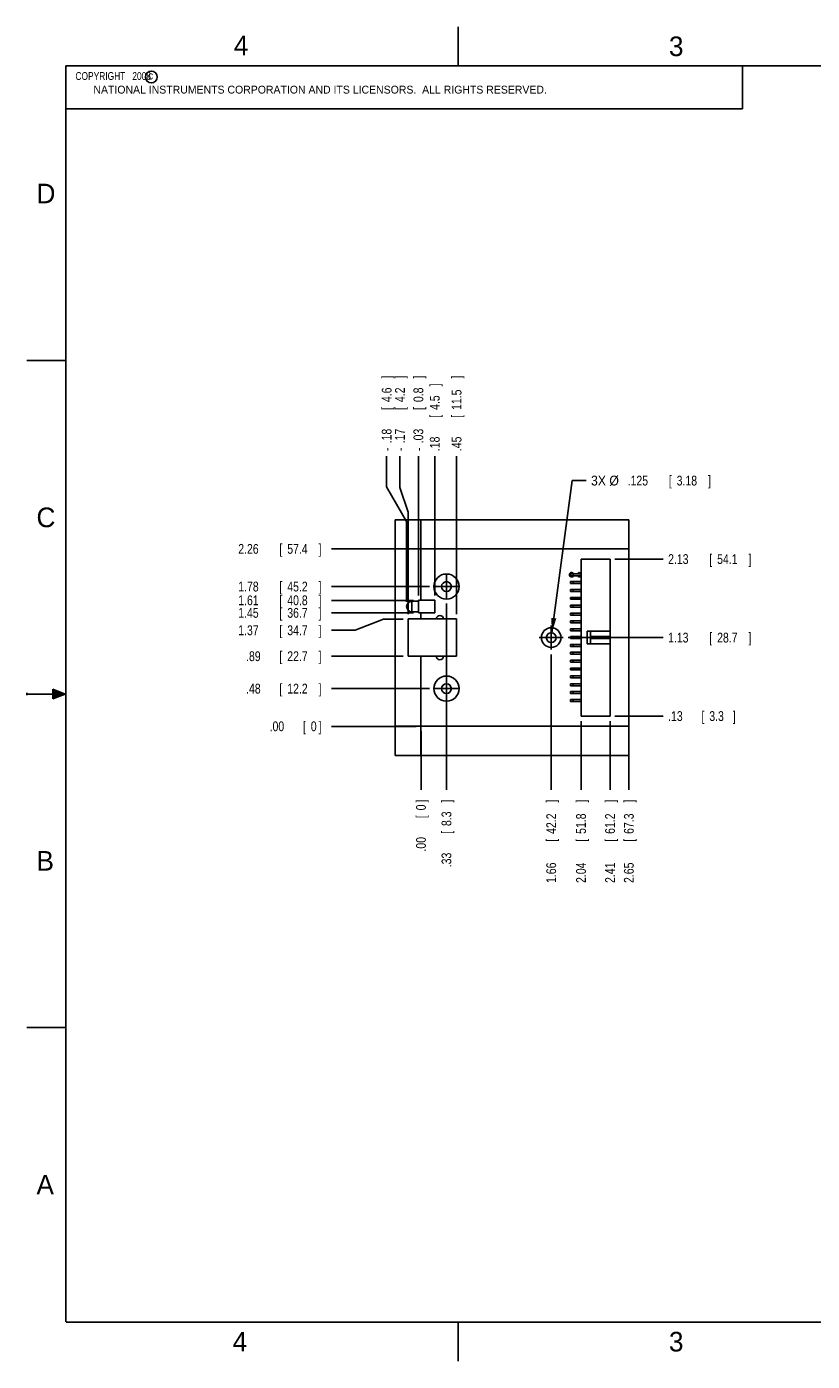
# Model space of a CAD drawing. Header units: inches. Extents: x 0 to 22, y 0 to 17.
# Tile 1 of 8: x 0 to 10, y 0 to 17. Entities that reach past the tile are written whole.
import ezdxf

# ---------------------------------------------------------------- set-up
doc = ezdxf.new("R2010")
doc.units = ezdxf.units.IN
doc.header["$LTSCALE"] = 1.21
doc.header["$MEASUREMENT"] = 0
doc.linetypes.add('CENTER', pattern=[0.6, 0.375, -0.075, 0.075, -0.075])
doc.layers.get('0').update_dxf_attribs({"linetype": 'CONTINUOUS'})
for name, color, linetype in [('03___PRT_ALL_CURVES', 7, 'CONTINUOUS'), ('COSMETIC', 7, 'CONTINUOUS'), ('DEFAULT_1', 7, 'CENTER'), ('DIMENSIONS', 7, 'CONTINUOUS')]:
    doc.layers.add(name, color=color, linetype=linetype)
doc.styles.get("Standard").update_dxf_attribs({"font": 'txt', "width": 0.8})
doc.dimstyles.new('DIMSTYLE_1', dxfattribs={"dimtxt": 0.125, "dimasz": 0.1875, "dimexe": 0.18, "dimexo": 0.0625, "dimgap": 0.09, "dimtad": 0, "dimtih": 1, "dimtoh": 1, "dimzin": 4, "dimdsep": 46, "dimtxsty": 'STANDARD', "dimblk": '_FILLED', "dimblk1": '_FILLED', "dimblk2": '_FILLED', "dimcen": 0.09, "dimadec": 0, "dimazin": 0, "dimtp": 0.01, "dimtm": 0.01, "dimtfac": 1, "dimtofl": 0, "dimtmove": 0, "dimatfit": 3, "dimldrblk": '_FILLED', "dimfxl": 1, "dimtolj": 1, "dimtzin": 4, "dimarcsym": 0})
doc.dimstyles.new('DIMSTYLE_3', dxfattribs={"dimtxt": 0.125, "dimasz": 0.1875, "dimexe": 0.18, "dimexo": 0.0625, "dimgap": 0.09, "dimtad": 0, "dimtih": 1, "dimtoh": 1, "dimdec": 3, "dimzin": 4, "dimdsep": 46, "dimtxsty": 'STANDARD', "dimblk": '_FILLED', "dimblk1": '_FILLED', "dimblk2": '_FILLED', "dimcen": 0.09, "dimadec": 0, "dimazin": 0, "dimtp": 0.001, "dimtm": 0.001, "dimtfac": 1, "dimtdec": 3, "dimtofl": 0, "dimtmove": 0, "dimatfit": 3, "dimldrblk": '_FILLED', "dimfxl": 1, "dimtolj": 1, "dimtzin": 4, "dimarcsym": 0})

# ---------------------------------------------------------------- blocks, each defined once
blk = doc.blocks.new('*D0')
at = {"layer": 'DIMENSIONS', "color": 2, "linetype": 'CONTINUOUS'}
blk.add_line((4.964, 10.348), (3.884, 10.348), dxfattribs=at)
at = {"layer": 'DIMENSIONS', "color": 2, "linetype": 'CONTINUOUS', "width": 0.8}
for s, p in [('2.26', (2.697, 10.286)), ('[', (3.222, 10.286)), ('57.4', (3.322, 10.286)), (']', (3.722, 10.286))]:
    blk.add_text(s, height=0.125, dxfattribs=at).set_placement(p)
blk = doc.blocks.new('_FILLED')
at = {"color": 0, "linetype": 'BYBLOCK'}
blk.add_solid([(0, 0), (-1, 0.174), (-1, -0.174)], dxfattribs=at)
blk = doc.blocks.new('*D1')
at = {"layer": 'DIMENSIONS', "color": 2, "linetype": 'CONTINUOUS'}
blk.add_line((7.677, 8.026), (7.677, 7.281), dxfattribs=at)
at = {"layer": 'DIMENSIONS', "color": 2, "linetype": 'CONTINUOUS', "width": 0.8}
for s, p in [(']', (7.739, 7.118)), ('67.3', (7.739, 6.718)), ('[', (7.739, 6.618)), ('2.65', (7.739, 6.093))]:
    blk.add_text(s, height=0.125, rotation=90, dxfattribs=at).set_placement(p)
blk = doc.blocks.new('*D2')
at = {"layer": 'DIMENSIONS', "color": 2, "linetype": 'CONTINUOUS'}
blk.add_line((5.027, 8.026), (5.027, 7.281), dxfattribs=at)
at = {"layer": 'DIMENSIONS', "color": 2, "linetype": 'CONTINUOUS', "width": 0.8}
for s, p in [(']', (5.089, 7.118)), ('0', (5.089, 7.018)), ('[', (5.089, 6.918)), ('.00', (5.089, 6.493))]:
    blk.add_text(s, height=0.125, rotation=90, dxfattribs=at).set_placement(p)
blk = doc.blocks.new('*D3')
at = {"layer": 'DIMENSIONS', "color": 2, "linetype": 'CONTINUOUS'}
blk.add_line((4.964, 8.088), (3.884, 8.088), dxfattribs=at)
at = {"layer": 'DIMENSIONS', "color": 2, "linetype": 'CONTINUOUS', "width": 0.8}
for s, p in [('[', (3.522, 8.026)), (']', (3.722, 8.026)), ('.00', (3.097, 8.026)), ('0', (3.622, 8.026))]:
    blk.add_text(s, height=0.125, dxfattribs=at).set_placement(p)
blk = doc.blocks.new('*D4')
at = {"layer": 'DIMENSIONS', "color": 2, "linetype": 'CONTINUOUS'}
blk.add_line((5.137, 8.568), (3.884, 8.568), dxfattribs=at)
at = {"layer": 'DIMENSIONS', "color": 2, "linetype": 'CONTINUOUS', "width": 0.8}
for s, p in [('.48', (2.797, 8.506)), ('[', (3.222, 8.506)), ('12.2', (3.322, 8.506)), (']', (3.722, 8.506))]:
    blk.add_text(s, height=0.125, dxfattribs=at).set_placement(p)
blk = doc.blocks.new('*D5')
at = {"layer": 'DIMENSIONS', "color": 2, "linetype": 'CONTINUOUS'}
blk.add_line((4.799, 8.981), (3.884, 8.981), dxfattribs=at)
at = {"layer": 'DIMENSIONS', "color": 2, "linetype": 'CONTINUOUS', "width": 0.8}
for s, p in [('.89', (2.797, 8.919)), ('[', (3.222, 8.919)), ('22.7', (3.322, 8.919)), (']', (3.722, 8.919))]:
    blk.add_text(s, height=0.125, dxfattribs=at).set_placement(p)
blk = doc.blocks.new('*D6')
at = {"layer": 'DIMENSIONS', "color": 2, "linetype": 'CONTINUOUS'}
for p, q in [((4.55, 9.455), (4.187, 9.312)), ((4.799, 9.455), (4.55, 9.455)), ((4.187, 9.312), (3.884, 9.312))]:
    blk.add_line(p, q, dxfattribs=at)
at = {"layer": 'DIMENSIONS', "color": 2, "linetype": 'CONTINUOUS', "width": 0.8}
for s, p in [('1.37', (2.697, 9.249)), ('[', (3.222, 9.249)), ('34.7', (3.322, 9.249)), (']', (3.722, 9.249))]:
    blk.add_text(s, height=0.125, dxfattribs=at).set_placement(p)
blk = doc.blocks.new('*D7')
at = {"layer": 'DIMENSIONS', "color": 2, "linetype": 'CONTINUOUS'}
blk.add_line((4.931, 9.533), (3.884, 9.533), dxfattribs=at)
at = {"layer": 'DIMENSIONS', "color": 2, "linetype": 'CONTINUOUS', "width": 0.8}
for s, p in [('1.45', (2.697, 9.471)), ('[', (3.222, 9.471)), ('36.7', (3.322, 9.471)), (']', (3.722, 9.471))]:
    blk.add_text(s, height=0.125, dxfattribs=at).set_placement(p)
blk = doc.blocks.new('*D8')
at = {"layer": 'DIMENSIONS', "color": 2, "linetype": 'CONTINUOUS'}
blk.add_line((4.931, 9.693), (3.884, 9.693), dxfattribs=at)
at = {"layer": 'DIMENSIONS', "color": 2, "linetype": 'CONTINUOUS', "width": 0.8}
for s, p in [('1.61', (2.697, 9.631)), ('[', (3.222, 9.631)), ('40.8', (3.322, 9.631)), (']', (3.722, 9.631))]:
    blk.add_text(s, height=0.125, dxfattribs=at).set_placement(p)
blk = doc.blocks.new('*D9')
at = {"layer": 'DIMENSIONS', "color": 2, "linetype": 'CONTINUOUS'}
blk.add_line((5.137, 9.868), (3.884, 9.868), dxfattribs=at)
at = {"layer": 'DIMENSIONS', "color": 2, "linetype": 'CONTINUOUS', "width": 0.8}
for s, p in [('1.78', (2.697, 9.806)), ('[', (3.222, 9.806)), ('45.2', (3.322, 9.806)), (']', (3.722, 9.806))]:
    blk.add_text(s, height=0.125, dxfattribs=at).set_placement(p)
blk = doc.blocks.new('*D10')
at = {"layer": 'DIMENSIONS', "color": 2, "linetype": 'CONTINUOUS'}
blk.add_line((7.499, 8.218), (8.114, 8.218), dxfattribs=at)
at = {"layer": 'DIMENSIONS', "color": 2, "linetype": 'CONTINUOUS', "width": 0.8}
for s, p in [('.13', (8.177, 8.156)), ('[', (8.602, 8.156)), ('3.3', (8.702, 8.156)), (']', (9.002, 8.156))]:
    blk.add_text(s, height=0.125, dxfattribs=at).set_placement(p)
blk = doc.blocks.new('*D11')
at = {"layer": 'DIMENSIONS', "color": 2, "linetype": 'CONTINUOUS'}
blk.add_line((6.902, 9.218), (8.114, 9.218), dxfattribs=at)
at = {"layer": 'DIMENSIONS', "color": 2, "linetype": 'CONTINUOUS', "width": 0.8}
for s, p in [('1.13', (8.177, 9.156)), ('[', (8.702, 9.156)), ('28.7', (8.802, 9.156)), (']', (9.202, 9.156))]:
    blk.add_text(s, height=0.125, dxfattribs=at).set_placement(p)
blk = doc.blocks.new('*D12')
at = {"layer": 'DIMENSIONS', "color": 2, "linetype": 'CONTINUOUS'}
blk.add_line((7.499, 10.218), (8.114, 10.218), dxfattribs=at)
at = {"layer": 'DIMENSIONS', "color": 2, "linetype": 'CONTINUOUS', "width": 0.8}
for s, p in [('2.13', (8.177, 10.156)), ('[', (8.702, 10.156)), ('54.1', (8.802, 10.156)), (']', (9.202, 10.156))]:
    blk.add_text(s, height=0.125, dxfattribs=at).set_placement(p)
blk = doc.blocks.new('*D13')
at = {"layer": 'DIMENSIONS', "color": 2, "linetype": 'CONTINUOUS'}
blk.add_line((5.352, 9.653), (5.352, 7.281), dxfattribs=at)
at = {"layer": 'DIMENSIONS', "color": 2, "linetype": 'CONTINUOUS', "width": 0.8}
for s, p in [(']', (5.414, 7.118)), ('8.3', (5.414, 6.818)), ('[', (5.414, 6.718)), ('.33', (5.414, 6.293))]:
    blk.add_text(s, height=0.125, rotation=90, dxfattribs=at).set_placement(p)
blk = doc.blocks.new('*D14')
at = {"layer": 'DIMENSIONS', "color": 2, "linetype": 'CONTINUOUS'}
blk.add_line((6.687, 9.003), (6.687, 7.281), dxfattribs=at)
at = {"layer": 'DIMENSIONS', "color": 2, "linetype": 'CONTINUOUS', "width": 0.8}
for s, p in [(']', (6.749, 7.118)), ('42.2', (6.749, 6.718)), ('[', (6.749, 6.618)), ('1.66', (6.749, 6.093))]:
    blk.add_text(s, height=0.125, rotation=90, dxfattribs=at).set_placement(p)
blk = doc.blocks.new('*D15')
at = {"layer": 'DIMENSIONS', "color": 2, "linetype": 'CONTINUOUS'}
blk.add_line((7.067, 8.156), (7.067, 7.281), dxfattribs=at)
at = {"layer": 'DIMENSIONS', "color": 2, "linetype": 'CONTINUOUS', "width": 0.8}
for s, p in [(']', (7.129, 7.118)), ('51.8', (7.129, 6.718)), ('[', (7.129, 6.618)), ('2.04', (7.129, 6.093))]:
    blk.add_text(s, height=0.125, rotation=90, dxfattribs=at).set_placement(p)
blk = doc.blocks.new('*D16')
at = {"layer": 'DIMENSIONS', "color": 2, "linetype": 'CONTINUOUS'}
blk.add_line((7.437, 8.156), (7.437, 7.281), dxfattribs=at)
at = {"layer": 'DIMENSIONS', "color": 2, "linetype": 'CONTINUOUS', "width": 0.8}
for s, p in [(']', (7.499, 7.118)), ('61.2', (7.499, 6.718)), ('[', (7.499, 6.618)), ('2.41', (7.499, 6.093))]:
    blk.add_text(s, height=0.125, rotation=90, dxfattribs=at).set_placement(p)
blk = doc.blocks.new('*D17')
at = {"layer": 'DIMENSIONS', "color": 2, "linetype": 'CONTINUOUS'}
for p, q in [((4.758, 11.13), (4.758, 11.531)), ((4.862, 10.817), (4.758, 11.13)), ((4.862, 9.518), (4.862, 10.817))]:
    blk.add_line(p, q, dxfattribs=at)
at = {"layer": 'DIMENSIONS', "color": 2, "linetype": 'CONTINUOUS', "width": 0.8}
for s, p in [(']', (4.821, 12.518)), ('4.2', (4.821, 12.218)), ('[', (4.821, 12.118)), ('.17', (4.821, 11.693)), ('-', (4.821, 11.593))]:
    blk.add_text(s, height=0.125, rotation=90, dxfattribs=at).set_placement(p)
blk = doc.blocks.new('*D18')
at = {"layer": 'DIMENSIONS', "color": 2, "linetype": 'CONTINUOUS'}
blk.add_line((4.994, 9.756), (4.994, 11.531), dxfattribs=at)
at = {"layer": 'DIMENSIONS', "color": 2, "linetype": 'CONTINUOUS', "width": 0.8}
for s, p in [(']', (5.056, 12.518)), ('0.8', (5.056, 12.218)), ('[', (5.056, 12.118)), ('.03', (5.056, 11.693)), ('-', (5.056, 11.593))]:
    blk.add_text(s, height=0.125, rotation=90, dxfattribs=at).set_placement(p)
blk = doc.blocks.new('*D19')
at = {"layer": 'DIMENSIONS', "color": 2, "linetype": 'CONTINUOUS'}
for p, q in [((4.588, 11.138), (4.588, 11.531)), ((4.844, 10.696), (4.588, 11.138)), ((4.844, 9.676), (4.844, 10.696))]:
    blk.add_line(p, q, dxfattribs=at)
at = {"layer": 'DIMENSIONS', "color": 2, "linetype": 'CONTINUOUS', "width": 0.8}
for s, p in [(']', (4.651, 12.518)), ('4.6', (4.651, 12.218)), ('[', (4.651, 12.118)), ('.18', (4.651, 11.693)), ('-', (4.651, 11.593))]:
    blk.add_text(s, height=0.125, rotation=90, dxfattribs=at).set_placement(p)
blk = doc.blocks.new('*D20')
at = {"layer": 'DIMENSIONS', "color": 2, "linetype": 'CONTINUOUS'}
blk.add_line((5.203, 9.756), (5.203, 11.531), dxfattribs=at)
at = {"layer": 'DIMENSIONS', "color": 2, "linetype": 'CONTINUOUS', "width": 0.8}
for s, p in [(']', (5.265, 12.418)), ('4.5', (5.265, 12.118)), ('[', (5.265, 12.018)), ('.18', (5.265, 11.593))]:
    blk.add_text(s, height=0.125, rotation=90, dxfattribs=at).set_placement(p)
blk = doc.blocks.new('*D21')
at = {"layer": 'DIMENSIONS', "color": 2, "linetype": 'CONTINUOUS'}
blk.add_line((5.481, 9.518), (5.481, 11.531), dxfattribs=at)
at = {"layer": 'DIMENSIONS', "color": 2, "linetype": 'CONTINUOUS', "width": 0.8}
for s, p in [(']', (5.543, 12.518)), ('11.5', (5.543, 12.118)), ('[', (5.543, 12.018)), ('.45', (5.543, 11.593))]:
    blk.add_text(s, height=0.125, rotation=90, dxfattribs=at).set_placement(p)
blk = doc.blocks.new('*D26')
at = {"layer": 'DIMENSIONS', "color": 2, "linetype": 'CONTINUOUS'}
for p, q in [((6.695, 9.28), (6.953, 11.218)), ((6.953, 11.218), (7.132, 11.218))]:
    blk.add_line(p, q, dxfattribs=at)
at = {"layer": 'DIMENSIONS', "color": 2, "linetype": 'CONTINUOUS', "xscale": 0.1875, "yscale": 0.1875, "zscale": 0.1875, "rotation": 262.413037}
blk.add_blockref('_FILLED', (6.695, 9.28), dxfattribs=at)
at = {"layer": 'DIMENSIONS', "color": 2, "linetype": 'CONTINUOUS'}
for s, width, p in [('3X %%c', 0.933333, (7.194, 11.156)), ('.125', 0.8, (7.661, 11.156)), ('[', 0.8, (8.186, 11.156)), ('3.18', 0.8, (8.286, 11.156)), (']', 0.8, (8.686, 11.156))]:
    blk.add_text(s, height=0.125, dxfattribs=dict(at, width=width)).set_placement(p)

msp = doc.modelspace()

# ---------------------------------------------------------------- hatches: boundary and pattern name
at = {"linetype": 'CONTINUOUS'}
msp.add_hatch(color=2, dxfattribs=at).paths.add_polyline_path([(0.3337, 8.5625), (0.49, 8.5), (0.3337, 8.4375)])

# ---------------------------------------------------------------- linework, layer by layer
at = {"color": 2, "linetype": 'CONTINUOUS'}
for p, q in [((5.5, 16.5), (5.5, 17)), ((0.4999, 16.5), (9.1249, 16.5)), ((0.4999, 16.5), (0.4999, 15.9531)), ((9.1249, 16.5), (9.1249, 15.9531)), ((0.4999, 15.9531), (9.1249, 15.9531)), ((0, 12.75), (0.5, 12.75)), ((0, 8.515), (0, 8.485)), ((0.3337, 8.4375), (0.3337, 8.5625)), ((0.3337, 8.5625), (0.49, 8.5)), ((0.49, 8.5), (0, 8.5)), ((0.49, 8.5), (0.3337, 8.4375)), ((0, 4.25), (0.5, 4.25)), ((5.5, 0), (5.5, 0.5))]:
    msp.add_line(p, q, dxfattribs=at)
at = {"color": 7, "linetype": 'CONTINUOUS'}
for p, q in [((5.0267, 10.3485), (5.0267, 9.6935)), ((7.6767, 10.3485), (5.0267, 10.3485)), ((7.0667, 8.2185), (7.0667, 10.2185)), ((7.4367, 10.2185), (7.0667, 10.2185)), ((7.4367, 8.2185), (7.4367, 10.2185)), ((7.6767, 8.0885), (7.6767, 10.3485)), ((6.9342, 10.006), (6.9342, 10.031)), ((7.0667, 10.031), (6.9342, 10.031)), ((7.0667, 10.006), (6.9342, 10.006)), ((7.0667, 9.931), (6.9342, 9.931)), ((6.9342, 9.906), (6.9342, 9.931)), ((7.0667, 9.906), (6.9342, 9.906)), ((4.9937, 9.6935), (4.9937, 9.5335)), ((5.2027, 9.6935), (4.9937, 9.6935)), ((5.2027, 9.6935), (5.2027, 9.5335)), ((7.0667, 9.831), (6.9342, 9.831)), ((6.9342, 9.806), (6.9342, 9.831)), ((7.0667, 9.806), (6.9342, 9.806)), ((7.0667, 9.731), (6.9342, 9.731)), ((6.9342, 9.706), (6.9342, 9.731)), ((7.0667, 9.706), (6.9342, 9.706)), ((4.9107, 9.6805), (4.9937, 9.6805)), ((4.9107, 9.5465), (4.9937, 9.5465)), ((5.2027, 9.5335), (4.9937, 9.5335)), ((5.0267, 9.5335), (5.0267, 9.4555)), ((7.0667, 9.631), (6.9342, 9.631)), ((6.9342, 9.606), (6.9342, 9.631)), ((7.0667, 9.606), (6.9342, 9.606)), ((7.0667, 9.531), (6.9342, 9.531)), ((6.9342, 9.506), (6.9342, 9.531)), ((4.8617, 8.9815), (4.8617, 9.4555)), ((5.4807, 9.4555), (4.8617, 9.4555)), ((5.4807, 8.9815), (5.4807, 9.4555)), ((7.0667, 9.506), (6.9342, 9.506)), ((7.0667, 9.431), (6.9342, 9.431)), ((6.9342, 9.406), (6.9342, 9.431)), ((7.0667, 9.406), (6.9342, 9.406)), ((7.0667, 9.331), (6.9342, 9.331)), ((6.9342, 9.306), (6.9342, 9.331)), ((7.0667, 9.306), (6.9342, 9.306)), ((7.0667, 9.231), (6.9342, 9.231)), ((6.9342, 9.206), (6.9342, 9.231)), ((7.0667, 9.206), (6.9342, 9.206)), ((7.4367, 9.2985), (7.1467, 9.2985)), ((7.1467, 9.2985), (7.1467, 9.1385)), ((7.1867, 9.1385), (7.1867, 9.2985)), ((7.4367, 9.231), (7.1867, 9.231)), ((7.4367, 9.206), (7.1867, 9.206)), ((7.0667, 9.131), (6.9342, 9.131)), ((6.9342, 9.106), (6.9342, 9.131)), ((7.0667, 9.106), (6.9342, 9.106)), ((7.0667, 9.031), (6.9342, 9.031)), ((6.9342, 9.006), (6.9342, 9.031)), ((7.4367, 9.1385), (7.1467, 9.1385)), ((5.4807, 8.9815), (4.8617, 8.9815)), ((5.0267, 8.9815), (5.0267, 8.0885)), ((7.0667, 9.006), (6.9342, 9.006)), ((7.0667, 8.931), (6.9342, 8.931)), ((6.9342, 8.906), (6.9342, 8.931)), ((7.0667, 8.906), (6.9342, 8.906)), ((7.0667, 8.831), (6.9342, 8.831)), ((6.9342, 8.806), (6.9342, 8.831)), ((7.0667, 8.806), (6.9342, 8.806)), ((7.0667, 8.731), (6.9342, 8.731)), ((6.9342, 8.706), (6.9342, 8.731)), ((7.0667, 8.706), (6.9342, 8.706)), ((7.0667, 8.631), (6.9342, 8.631)), ((6.9342, 8.606), (6.9342, 8.631)), ((7.0667, 8.606), (6.9342, 8.606)), ((7.0667, 8.531), (6.9342, 8.531)), ((6.9342, 8.506), (6.9342, 8.531)), ((7.0667, 8.506), (6.9342, 8.506)), ((7.0667, 8.431), (6.9342, 8.431)), ((6.9342, 8.406), (6.9342, 8.431)), ((7.0667, 8.406), (6.9342, 8.406)), ((7.4367, 8.2185), (7.0667, 8.2185)), ((5.0267, 8.0885), (7.6767, 8.0885))]:
    msp.add_line(p, q, dxfattribs=at)
at = {"color": 9, "linetype": 'CONTINUOUS'}
for p, q in [((6.9667, 10.006), (6.9667, 10.031)), ((6.9667, 9.906), (6.9667, 9.931)), ((6.9667, 9.806), (6.9667, 9.831)), ((6.9667, 9.706), (6.9667, 9.731)), ((4.9107, 9.5465), (4.9107, 9.6805)), ((6.9667, 9.606), (6.9667, 9.631)), ((6.9667, 9.506), (6.9667, 9.531)), ((6.9667, 9.406), (6.9667, 9.431)), ((6.9667, 9.306), (6.9667, 9.331)), ((6.9667, 9.206), (6.9667, 9.231)), ((6.9667, 9.106), (6.9667, 9.131)), ((6.9667, 9.006), (6.9667, 9.031)), ((6.9667, 8.906), (6.9667, 8.931)), ((6.9667, 8.806), (6.9667, 8.831)), ((6.9667, 8.706), (6.9667, 8.731)), ((6.9667, 8.606), (6.9667, 8.631)), ((6.9667, 8.506), (6.9667, 8.531)), ((6.9667, 8.406), (6.9667, 8.431))]:
    msp.add_line(p, q, dxfattribs=at)
at = {"color": 7, "linetype": 'CONTINUOUS', "const_width": 0.02}
for points in [[(0.5, 16.5), (0.5, 0.5)], [(21.5, 16.5), (0.5, 16.5)], [(0.5, 0.5), (21.5, 0.5)]]:
    msp.add_lwpolyline(points, dxfattribs=at)
at = {"color": 2, "linetype": 'CONTINUOUS'}
msp.add_circle((1.5893, 16.359), 0.0754, dxfattribs=at)
at = {"color": 7, "linetype": 'CONTINUOUS'}
for centre in [(5.3517, 9.8685), (6.6867, 9.2185), (5.3517, 8.5685)]:
    msp.add_circle(centre, 0.0625, dxfattribs=at)
for centre, radius, start, end in [((4.9107, 9.6135), 0.067, 90, 270), ((5.2677, 9.4555), 0.045, 0, 180), ((5.2677, 8.9815), 0.045, 180, 360)]:
    msp.add_arc(centre, radius, start, end, dxfattribs=at)
at = {"layer": '03___PRT_ALL_CURVES', "color": 40, "linetype": 'CONTINUOUS'}
for p, q in [((4.6967, 7.7185), (4.6967, 10.7185)), ((7.6767, 10.7185), (4.6967, 10.7185)), ((5.0267, 10.3485), (5.0267, 10.7185)), ((7.6767, 10.3485), (7.6767, 10.7185)), ((5.0267, 10.3485), (4.6967, 10.3485)), ((4.6967, 8.0885), (5.0267, 8.0885)), ((5.0267, 8.0885), (5.0267, 7.7185)), ((7.6767, 8.0885), (7.6767, 7.7185)), ((7.6767, 7.7185), (4.6967, 7.7185))]:
    msp.add_line(p, q, dxfattribs=at)
at = {"layer": 'COSMETIC', "color": 4, "linetype": 'CONTINUOUS'}
for p, q in [((5.0267, 10.3485), (5.0267, 9.6935)), ((7.6767, 10.3485), (5.0267, 10.3485)), ((7.6767, 8.0885), (7.6767, 10.3485)), ((5.0267, 9.5335), (5.0267, 9.4555)), ((5.0267, 8.9815), (5.0267, 8.0885)), ((5.0267, 8.0885), (7.6767, 8.0885))]:
    msp.add_line(p, q, dxfattribs=at)
for centre, radius in [((5.3517, 9.8685), 0.16), ((6.6867, 9.2185), 0.125), ((5.3517, 8.5685), 0.16)]:
    msp.add_circle(centre, radius, dxfattribs=at)
at = {"layer": 'COSMETIC', "color": 7, "linetype": 'CONTINUOUS'}
for centre, start, end in [((6.9467, 10.0185), 26.52096, 333.47904), ((7.0467, 10.0185), 44.41499, 153.47904), ((7.0467, 10.0185), 206.52096, 315.58501)]:
    msp.add_arc(centre, 0.028, start, end, dxfattribs=at)
at = {"layer": 'DEFAULT_1', "color": 7, "linetype": 'CENTER'}
for p, q in [((5.3517, 9.8685), (5.1992, 9.8685)), ((5.3517, 9.8685), (5.3517, 10.021)), ((5.3517, 9.8685), (5.3517, 9.716)), ((5.3517, 9.8685), (5.5042, 9.8685)), ((6.6867, 9.2185), (6.6867, 9.371)), ((6.6867, 9.2185), (6.5342, 9.2185)), ((6.6867, 9.2185), (6.8392, 9.2185)), ((6.6867, 9.2185), (6.6867, 9.066)), ((5.3517, 8.5685), (5.3517, 8.721)), ((5.3517, 8.5685), (5.1992, 8.5685)), ((5.3517, 8.5685), (5.3517, 8.416)), ((5.3517, 8.5685), (5.5042, 8.5685))]:
    msp.add_line(p, q, dxfattribs=at)

# ---------------------------------------------------------------- texts
at = {"color": 2, "linetype": 'CONTINUOUS'}
for s, height, p in [('4', 0.25, (2.64, 16.6369)), ('3', 0.25, (8.1875, 16.625)), ('c', 0.1, (1.5463, 16.328)), ('NATIONAL INSTRUMENTS CORPORATION AND ITS LICENSORS.  ALL RIGHTS RESERVED.', 0.1, (0.851, 16.1482)), ('D', 0.25, (0.125, 14.75)), ('C', 0.25, (0.125, 10.625)), ('B', 0.25, (0.125, 6.25)), ('A', 0.25, (0.125, 2.125)), ('4', 0.25, (2.625, 0.125)), ('3', 0.25, (8.1875, 0.125))]:
    msp.add_text(s, height=height, dxfattribs=at).set_placement(p)
at = {"color": 2, "linetype": 'CONTINUOUS', "insert": (0.5624, 16.4219), "char_height": 0.1, "width": 1.44, "attachment_point": 1}
msp.add_mtext('  COPYRIGHT   2008', dxfattribs=at)

# ---------------------------------------------------------------- dimensions: what is measured, and where the dimension line sits
at = {"layer": 'DIMENSIONS', "color": 2, "linetype": 'CONTINUOUS'}
for feature_location, offset, dtype, origin, picture, middle in [((4.8437, 9.676), (-0.2553, 1.855), 0, (5.0267, 9.6135), '*D19', (4.5884, 12.106)), ((4.8617, 9.518), (-0.1035, 2.013), 0, (5.0267, 9.4555), '*D17', (4.7583, 12.106)), ((4.9937, 9.756), (0, 1.775), 1, (5.0267, 9.6935), '*D18', (4.9937, 12.106))]:
    dim = msp.add_ordinate_dim(feature_location=feature_location, offset=offset, dtype=dtype, origin=origin, text='-<>', dimstyle='DIMSTYLE_1', dxfattribs=at)
    dim.commit()
    dim.dimension.update_dxf_attribs({"geometry": picture, "text_midpoint": middle})
for feature_location, offset, dtype, origin, picture, middle in [((5.4807, 9.518), (0, 2.013), 1, (5.0267, 9.4555), '*D21', (5.4807, 12.106)), ((5.2027, 9.756), (0, 1.775), 1, (5.0267, 9.6935), '*D20', (5.2027, 12.056)), ((4.9642, 10.3485), (-1.08, 0), 0, (5.0267, 8.0885), '*D0', (3.2592, 10.3485)), ((7.4992, 10.2185), (0.615, 0), 0, (7.4367, 8.0885), '*D12', (8.7392, 10.2185)), ((5.1367, 9.8685), (-1.2525, 0), 0, (5.1992, 8.0885), '*D9', (3.2592, 9.8685)), ((4.9312362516, 9.6934683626), (-1.047, 0), 0, (4.9937362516, 8.0884683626), '*D8', (3.2592362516, 9.6934683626)), ((5.3517362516, 9.6534683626), (0, -2.3725), 1, (5.0267362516, 9.7159683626), '*D13', (5.3517362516, 6.7559683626)), ((4.9312362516, 9.5334683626), (-1.047, 0), 0, (4.9937362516, 8.0884683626), '*D7', (3.2592362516, 9.5334683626)), ((4.7992, 9.4555), (-0.915, -0.1438), 0, (4.8617, 8.0885), '*D6', (3.2592, 9.3116)), ((6.9017, 9.2185), (1.2125, 0), 0, (6.8392, 8.0885), '*D11', (8.7392, 9.2185)), ((4.7992, 8.9815), (-0.915, 0), 0, (4.8617, 8.0885), '*D5', (3.3092, 8.9815)), ((6.6867, 9.0035), (0, -1.7225), 1, (5.0267, 9.066), '*D14', (6.6867, 6.656)), ((5.1367, 8.5685), (-1.2525, 0), 0, (5.1992, 8.0885), '*D4', (3.3092, 8.5685)), ((4.9642362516, 8.0884683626), (-1.08, 0), 0, (5.0267362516, 8.0884683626), '*D3', (3.4592362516, 8.0884683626)), ((7.0667, 8.156), (0, -0.875), 1, (5.0267, 8.2185), '*D15', (7.0667, 6.656)), ((7.4367, 8.156), (0, -0.875), 1, (5.0267, 8.2185), '*D16', (7.4367, 6.656)), ((7.4992, 8.2185), (0.615, 0), 0, (7.4367, 8.0885), '*D10', (8.6392, 8.2185)), ((5.0267362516, 8.0259683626), (0, -0.745), 1, (5.0267362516, 8.0884683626), '*D2', (5.0267362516, 6.8559683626)), ((7.6767, 8.026), (0, -0.745), 1, (5.0267, 8.0885), '*D1', (7.6767, 6.656))]:
    dim = msp.add_ordinate_dim(feature_location=feature_location, offset=offset, dtype=dtype, origin=origin, dimstyle='DIMSTYLE_1', dxfattribs=at)
    dim.commit()
    dim.dimension.update_dxf_attribs({"geometry": picture, "text_midpoint": middle})
dim = msp.add_diameter_dim_2p(p1=(6.695, 9.2804), p2=(6.6785, 9.1565), text='3X <>', dimstyle='DIMSTYLE_3', dxfattribs=at)
dim.commit()
dim.dimension.update_dxf_attribs({"geometry": '*D26', "text_midpoint": (7.9901, 11.2185), "dimtype": 163})

doc.saveas('drawing.dxf')
